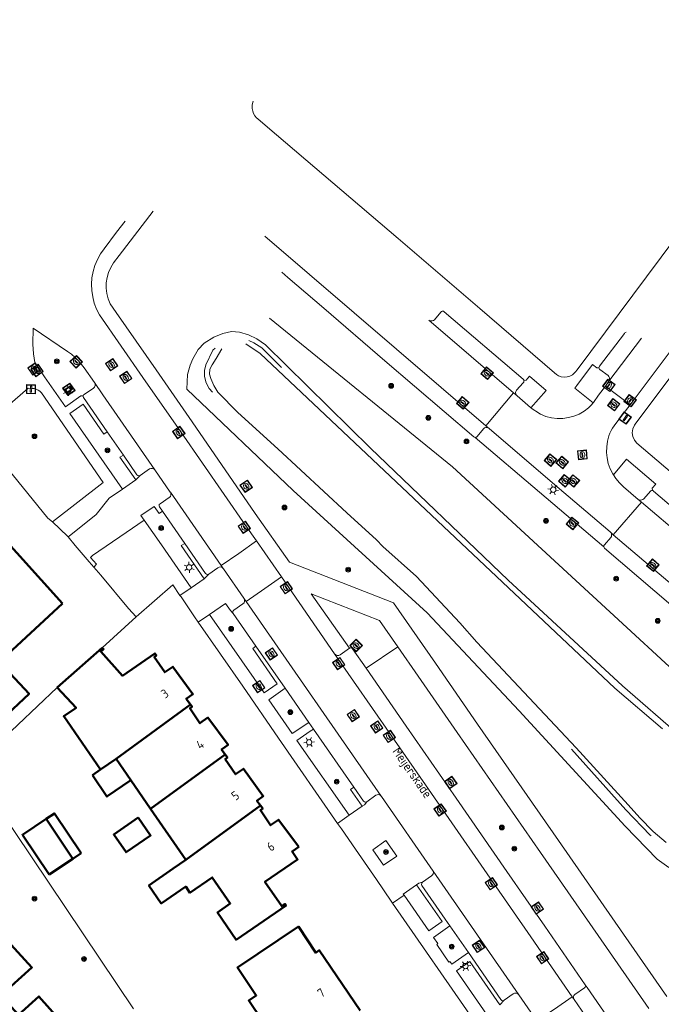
# Model space of a CAD drawing. Header units: metres. Extents: x 94279 to 96109, y 461866 to 463040.
# Tile 41 of 175: x 94745 to 94817, y 462919 to 463029. Entities that reach past the tile are written whole.
import ezdxf
from ezdxf.enums import TextEntityAlignment as Align

# ---------------------------------------------------------------- set-up
doc = ezdxf.new("R2010")
doc.units = ezdxf.units.M
doc.layers.get('0').update_dxf_attribs({"linetype": 'CONTINUOUS'})
for name, color, linetype, lineweight in [('B_BEBOUWINGSGRENS_0', 132, 'CONTINUOUS', 50), ('B_LUIFEL_1', 132, 'CONTINUOUS', 50), ('B_TUSSENMUUR_0', 132, 'CONTINUOUS', 50), ('G_GRENS_ALGEMEEN_0', 251, 'CONTINUOUS', 13), ('Q_BOOM_0', 251, 'CONTINUOUS', 13), ('Q_BRANDKRAAN_0', 251, 'CONTINUOUS', 13), ('Q_INSPECTIE_OF_RIOOLPUT_0', 251, 'CONTINUOUS', 13), ('Q_KOLK_0', 251, 'CONTINUOUS', 13), ('Q_LICHTMAST_0', 251, 'CONTINUOUS', 13), ('Q_STRAATNAAMBORD_0', 251, 'CONTINUOUS', 13), ('Q_VERKEERSBORDPAAL_0', 251, 'CONTINUOUS', 13), ('Q_WATERLEIDINGPUT_0', 251, 'CONTINUOUS', 13), ('T_CULTUURGRENS_0', 251, 'CONTINUOUS', 13), ('T_HEK_0', 251, 'CONTINUOUS', 13), ('T_WALBESCHERMING_0', 251, 'CONTINUOUS', 13), ('V_WEGGRENS_0', 251, 'CONTINUOUS', 13), ('W_WALBESCHERMING_LIJN_0', 251, 'CONTINUOUS', 13), ('Z_GBKN_HUISNUMMER_0', 251, 'CONTINUOUS', 13), ('Z_STRAATNAAM_0', 251, 'CONTINUOUS', 13)]:
    doc.layers.add(name, color=color, linetype=linetype, lineweight=lineweight)
doc.styles.get("Standard").update_dxf_attribs({"font": 'isocp.shx'})

# ---------------------------------------------------------------- blocks, each defined once
blk = doc.blocks.new('Q_VERKEERSBORDPAAL')
for points in [[(-0.5, 0.5), (0.5, 0.5), (0.5, -0.5), (-0.5, -0.5)], [(-0.08, 0.33), (0.07, 0.33), (0.07, -0.33), (-0.08, -0.33)]]:
    blk.add_lwpolyline(points, close=True)
blk.add_lwpolyline([(-0.44, 0.46), (0.44, 0.46, -0.414214), (0.46, 0.44), (0.46, -0.44, -0.414214), (0.44, -0.46), (-0.44, -0.46, -0.414214), (-0.46, -0.44), (-0.46, 0.44), (-0.46, 0.44), (-0.46, 0.45), (-0.46, 0.45), (-0.46, 0.45), (-0.46, 0.45), (-0.46, 0.45), (-0.46, 0.45), (-0.46, 0.46), (-0.46, 0.46), (-0.46, 0.46), (-0.45, 0.46), (-0.45, 0.46), (-0.45, 0.46), (-0.45, 0.46), (-0.45, 0.46), (-0.45, 0.46), (-0.44, 0.46), (-0.44, 0.46)], format="xyb")
blk = doc.blocks.new('Q_LICHTMAST')
for points in [[(-0.26, 0.15), (-0.52, 0.3)], [(0, 0.3), (0, 0.6)], [(0.26, 0.15), (0.52, 0.3)], [(-0.26, -0.15), (-0.52, -0.3)], [(0, -0.3), (0, -0.6)], [(0.26, -0.15), (0.52, -0.3)]]:
    blk.add_lwpolyline(points)
blk.add_circle((0, 0), 0.3)
blk = doc.blocks.new('Q_KOLK')
blk.add_lwpolyline([(-0.5, 0.5), (0.5, 0.5), (0.5, -0.5), (-0.5, -0.5)], close=True)
for points in [[(-0.44, 0.46), (0.44, 0.46, -0.414214), (0.46, 0.44), (0.46, -0.44, -0.414214), (0.44, -0.46), (-0.44, -0.46, -0.414214), (-0.46, -0.44), (-0.46, 0.44, -0.414214), (-0.44, 0.46)], [(-0.34, 0.1, 0.380426), (-0.28, -0.18)], [(-0.01, 0.27, 0.240218), (-0.34, 0.1)], [(-0.19, 0.04, 0.853344), (-0.19, -0.03)], [(0.33, 0.11, 0.240191), (-0.01, 0.27)], [(0.18, -0.03, 0.849746), (0.18, 0.04)], [(0.27, -0.18, 0.380426), (0.33, 0.11)], [(-0.28, -0.18, 0.148452), (0.01, -0.26)], [(0.01, -0.26, 0.131742), (0.27, -0.18)]]:
    blk.add_lwpolyline(points, format="xyb")
for points in [[(-0.19, 0.04), (0.18, 0.04)], [(0.18, -0.03), (-0.19, -0.03)]]:
    blk.add_lwpolyline(points)
blk = doc.blocks.new('Q_INSPECTIE_OF_RIOOLPUT')
blk.add_lwpolyline([(-0.5, 0.5), (0.5, 0.5), (0.5, -0.5), (-0.5, -0.5)], close=True)
for points in [[(-0.44, 0.46), (0.44, 0.46, -0.414214), (0.46, 0.44), (0.46, -0.44, -0.414214), (0.44, -0.46), (-0.44, -0.46, -0.414214), (-0.46, -0.44), (-0.46, 0.44), (-0.46, 0.44), (-0.46, 0.45), (-0.46, 0.45), (-0.46, 0.45), (-0.46, 0.45), (-0.46, 0.45), (-0.46, 0.45), (-0.46, 0.46), (-0.46, 0.46), (-0.46, 0.46), (-0.45, 0.46), (-0.45, 0.46), (-0.45, 0.46), (-0.45, 0.46), (-0.45, 0.46), (-0.45, 0.46), (-0.44, 0.46), (-0.44, 0.46)], [(-0.34, 0.1, 0.380426), (-0.28, -0.18)], [(-0.01, 0.27, 0.240218), (-0.34, 0.1)], [(-0.19, 0.04, 0.853344), (-0.19, -0.03)], [(0.33, 0.11, 0.240191), (-0.01, 0.27)], [(0.18, -0.03, 0.849746), (0.18, 0.04)], [(0.27, -0.18, 0.380426), (0.33, 0.11)], [(-0.28, -0.18, 0.148452), (0.01, -0.26)], [(0.01, -0.26, 0.131742), (0.27, -0.18)]]:
    blk.add_lwpolyline(points, format="xyb")
for points in [[(-0.19, 0.04), (0.18, 0.04)], [(0.18, -0.03), (-0.19, -0.03)]]:
    blk.add_lwpolyline(points)
blk = doc.blocks.new('Q_WATERLEIDINGPUT')
blk.add_lwpolyline([(-0.5, 0.5), (0.5, 0.5), (0.5, -0.5), (-0.5, -0.5)], close=True)
for points in [[(-0.44, 0.46), (0.44, 0.46, -0.414214), (0.46, 0.44), (0.46, -0.44, -0.414214), (0.44, -0.46), (-0.44, -0.46, -0.414214), (-0.46, -0.44), (-0.46, 0.44), (-0.46, 0.44), (-0.46, 0.45), (-0.46, 0.45), (-0.46, 0.45), (-0.46, 0.45), (-0.46, 0.45), (-0.46, 0.45), (-0.46, 0.46), (-0.46, 0.46), (-0.46, 0.46), (-0.45, 0.46), (-0.45, 0.46), (-0.45, 0.46), (-0.45, 0.46), (-0.45, 0.46), (-0.45, 0.46), (-0.44, 0.46), (-0.44, 0.46)], [(-0.34, 0.1, 0.380426), (-0.28, -0.18)], [(-0.01, 0.27, 0.240218), (-0.34, 0.1)], [(-0.19, 0.04, 0.853344), (-0.19, -0.03)], [(0.33, 0.11, 0.240191), (-0.01, 0.27)], [(0.18, -0.03, 0.849746), (0.18, 0.04)], [(0.27, -0.18, 0.380426), (0.33, 0.11)], [(-0.28, -0.18, 0.148452), (0.01, -0.26)], [(0.01, -0.26, 0.131742), (0.27, -0.18)]]:
    blk.add_lwpolyline(points, format="xyb")
for points in [[(-0.19, 0.04), (0.18, 0.04)], [(0.18, -0.03), (-0.19, -0.03)]]:
    blk.add_lwpolyline(points)
blk = doc.blocks.new('Q_BRANDKRAAN')
blk.add_lwpolyline([(-0.5, 0.5), (0.5, 0.5), (0.5, -0.5), (-0.5, -0.5)], close=True)
for points in [[(-0.44, 0.46), (0.44, 0.46, -0.414214), (0.46, 0.44), (0.46, -0.44, -0.414214), (0.44, -0.46), (-0.44, -0.46, -0.414214), (-0.46, -0.44), (-0.46, 0.44), (-0.46, 0.44), (-0.46, 0.45), (-0.46, 0.45), (-0.46, 0.45), (-0.46, 0.45), (-0.46, 0.45), (-0.46, 0.45), (-0.46, 0.46), (-0.46, 0.46), (-0.46, 0.46), (-0.45, 0.46), (-0.45, 0.46), (-0.45, 0.46), (-0.45, 0.46), (-0.45, 0.46), (-0.45, 0.46), (-0.44, 0.46), (-0.44, 0.46)], [(-0.34, 0.1, 0.380426), (-0.28, -0.18)], [(-0.01, 0.27, 0.240218), (-0.34, 0.1)], [(-0.19, 0.04, 0.853344), (-0.19, -0.03)], [(0.33, 0.11, 0.240191), (-0.01, 0.27)], [(0.18, -0.03, 0.849746), (0.18, 0.04)], [(0.27, -0.18, 0.380426), (0.33, 0.11)], [(-0.28, -0.18, 0.148452), (0.01, -0.26)], [(0.01, -0.26, 0.131742), (0.27, -0.18)]]:
    blk.add_lwpolyline(points, format="xyb")
for points in [[(-0.19, 0.04), (0.18, 0.04)], [(0.18, -0.03), (-0.19, -0.03)]]:
    blk.add_lwpolyline(points)
blk = doc.blocks.new('Q_STRAATNAAMBORD')
for points in [[(-0.5, 0.5), (0.5, 0.5), (0.5, -0.5), (-0.5, -0.5)], [(-0.37, 0.22), (0.36, 0.22), (0.36, -0.21), (-0.37, -0.21)]]:
    blk.add_lwpolyline(points, close=True)
for points in [[(-0.44, 0.46), (0.44, 0.46, -0.414214), (0.46, 0.44), (0.46, -0.44, -0.414214), (0.44, -0.46), (-0.44, -0.46, -0.414214), (-0.46, -0.44), (-0.46, 0.44), (-0.46, 0.44), (-0.46, 0.45), (-0.46, 0.45), (-0.46, 0.45), (-0.46, 0.45), (-0.46, 0.45), (-0.46, 0.45), (-0.46, 0.46), (-0.46, 0.46), (-0.46, 0.46), (-0.45, 0.46), (-0.45, 0.46), (-0.45, 0.46), (-0.45, 0.46), (-0.45, 0.46), (-0.45, 0.46), (-0.44, 0.46), (-0.44, 0.46)], [(-0.29, 0.16), (0.28, 0.16, -0.414214), (0.3, 0.14), (0.3, -0.13, -0.414214), (0.28, -0.16), (-0.29, -0.16, -0.414214), (-0.31, -0.13), (-0.31, 0.14), (-0.31, 0.14), (-0.31, 0.14), (-0.31, 0.14), (-0.31, 0.15), (-0.31, 0.15), (-0.31, 0.15), (-0.3, 0.15), (-0.3, 0.15), (-0.3, 0.15), (-0.3, 0.16), (-0.3, 0.16), (-0.3, 0.16), (-0.3, 0.16), (-0.29, 0.16), (-0.29, 0.16), (-0.29, 0.16), (-0.29, 0.16), (-0.29, 0.16)]]:
    blk.add_lwpolyline(points, format="xyb")
blk = doc.blocks.new('Q_BOOM')
for radius in [0.27, 0.18, 0.09]:
    blk.add_circle((0, 0), radius)

msp = doc.modelspace()

# ---------------------------------------------------------------- linework, layer by layer
at = {"layer": 'B_BEBOUWINGSGRENS_0'}
for p, q in [((94749.89, 462963.28), (94740.19, 462974.07)), ((94754.35, 462958.34), (94749.3, 462953.91)), ((94754.15, 462944.73), (94755.9, 462945.94)), ((94755.9, 462945.94), (94757.55, 462943.55)), ((94757.55, 462943.55), (94759.74, 462940.35)), ((94759.74, 462940.35), (94763.67, 462934.64)), ((94751.06, 462934.77), (94748.09, 462939.23)), ((94748.4, 462933), (94751.06, 462934.77))]:
    msp.add_line(p, q, dxfattribs=at)
for points in [[(94740.19, 462974.07), (94734.13, 462968.42), (94743.82, 462957.62), (94749.89, 462963.28)], [(94764.2, 462952.01), (94763.73, 462952.65), (94764.46, 462953.18), (94762.23, 462956.23), (94761.32, 462955.61), (94760.15, 462957.32), (94760.39, 462957.5), (94760.23, 462957.71), (94756.62, 462955.22), (94754.18, 462957.92), (94754.49, 462958.19), (94754.35, 462958.34)], [(94749.3, 462953.91), (94751.43, 462951.65), (94750.04, 462950.69), (94754.15, 462944.73)], [(94768.07, 462946.43), (94767.67, 462946.98), (94768.39, 462947.51), (94766.15, 462950.55), (94765.25, 462949.91), (94764.14, 462951.58), (94764.38, 462951.76), (94764.2, 462952.01)], [(94772, 462940.72), (94771.61, 462941.26), (94772.33, 462941.78), (94770.1, 462944.83), (94769.21, 462944.22), (94768.08, 462945.91), (94768.32, 462946.09), (94768.07, 462946.43)], [(94776.29, 462936.1), (94774.04, 462939.14), (94773.14, 462938.51), (94772.01, 462940.19), (94772.26, 462940.37), (94772, 462940.72)], [(94748.09, 462939.23), (94745.43, 462937.46), (94748.4, 462933)], [(94758.35, 462939.38), (94755.63, 462937.49), (94757, 462935.5), (94759.74, 462937.38), (94758.35, 462939.38)], [(94763.67, 462934.64), (94762.28, 462933.67), (94759.56, 462931.78), (94760.93, 462929.79), (94763.67, 462931.67), (94764.14, 462930.98), (94766.62, 462932.68), (94768.64, 462929.76), (94767.2, 462928.77), (94769.29, 462925.72), (94774.87, 462929.55), (94774.74, 462929.72), (94774.39, 462929.47), (94772.51, 462932.18), (94776.15, 462934.69), (94775.54, 462935.59), (94776.29, 462936.1)], [(94754.35, 462911.44), (94747.27, 462919.4), (94744.99, 462917.34), (94743.04, 462919.51), (94746.5, 462922.62), (94739.46, 462930.28), (94735.63, 462926.73), (94734.15, 462928.43), (94729.92, 462925.3)], [(94783.13, 462917.83), (94778.58, 462924.55), (94778.19, 462924.28), (94776.24, 462927.19), (94769.43, 462922.63), (94771.54, 462919.49), (94770.71, 462918.93), (94775.15, 462912.33), (94775.98, 462912.88)]]:
    msp.add_lwpolyline(points, dxfattribs=at)
at = {"layer": 'B_LUIFEL_1'}
for p, q in [((94754.15, 462944.73), (94753.24, 462944.13)), ((94751.06, 462934.77), (94751.98, 462935.38))]:
    msp.add_line(p, q, dxfattribs=at)
for points in [[(94741.03, 462952.62), (94743.16, 462950.37), (94746.18, 462953.21), (94744.05, 462955.47), (94741.03, 462952.62)], [(94753.24, 462944.13), (94754.87, 462941.71), (94757.55, 462943.55)], [(94751.98, 462935.38), (94749.01, 462939.84), (94748.09, 462939.23)]]:
    msp.add_lwpolyline(points, dxfattribs=at)
at = {"layer": 'B_TUSSENMUUR_0'}
for p, q in [((94755.9, 462945.94), (94764.2, 462952.01)), ((94759.74, 462940.35), (94768.07, 462946.43)), ((94772, 462940.72), (94763.67, 462934.64))]:
    msp.add_line(p, q, dxfattribs=at)
at = {"layer": 'G_GRENS_ALGEMEEN_0'}
msp.add_line((94754.35, 462958.34), (94758.12, 462961.79), dxfattribs=at)
msp.add_lwpolyline([(94740.43, 462982.48), (94748.28, 462972.82), (94748.79, 462972.41)], dxfattribs=at)
at = {"layer": 'T_CULTUURGRENS_0'}
for p, q in [((94810.35, 462969.62), (94795.97, 462981.85)), ((94787.34, 462958.44), (94783.8, 462956.05))]:
    msp.add_line(p, q, dxfattribs=at)
for points in [[(94773.02, 462995.16), (94793.47, 462978.55), (94836.66, 462938.71)], [(94818.95, 462948.44), (94812.44, 462954.08), (94799.66, 462965.91), (94784.3, 462980.65), (94772.58, 462992.2), (94771.6, 462992.86), (94770.68, 462993.32), (94769.67, 462993.62), (94768.78, 462993.68), (94767.81, 462993.47), (94766.82, 462993.04), (94765.73, 462992.38), (94765.07, 462991.66), (94764.47, 462990.62), (94764.16, 462989.91), (94763.88, 462988.88), (94763.79, 462987.22), (94775.65, 462975.93), (94790.64, 462962.26), (94800.89, 462951.29), (94812.73, 462938.42), (94816.29, 462934.74), (94817.62, 462933.8)]]:
    msp.add_lwpolyline(points, dxfattribs=at)
at = {"layer": 'T_HEK_0'}
for p, q in [((94740.31, 462945.36), (94749.3, 462953.91)), ((94757.83, 462918.01), (94741.35, 462942.57))]:
    msp.add_line(p, q, dxfattribs=at)
at = {"layer": 'T_WALBESCHERMING_0'}
for p, q in [((94770.37, 462992.29), (94771.97, 462991.23)), ((94767.05, 462990.66), (94767.71, 462991.76)), ((94771.97, 462991.23), (94811.59, 462953.85)), ((94766.36, 462989.46), (94766.6, 462989.96)), ((94766.6, 462989.96), (94767.05, 462990.66)), ((94766.32, 462988.92), (94766.36, 462989.46)), ((94766.46, 462988.44), (94766.32, 462988.92)), ((94766.79, 462987.66), (94766.46, 462988.44)), ((94767.24, 462986.89), (94766.79, 462987.66)), ((94769.5, 462984.63), (94767.24, 462986.89)), ((94773.94, 462980.58), (94769.5, 462984.63)), ((94781.64, 462973.43), (94773.94, 462980.58)), ((94784.97, 462970.39), (94781.64, 462973.43)), ((94785.69, 462969.66), (94784.97, 462970.39)), ((94789.43, 462966.29), (94785.69, 462969.66)), ((94794.28, 462961.12), (94789.43, 462966.29)), ((94796.18, 462958.98), (94794.28, 462961.12)), ((94807.27, 462947.16), (94796.18, 462958.98)), ((94811.59, 462953.85), (94816.9, 462949.28)), ((94813.07, 462940.8), (94807.27, 462947.16)), ((94814.38, 462939.36), (94813.07, 462940.8)), ((94815.86, 462937.8), (94814.38, 462939.36)), ((94817.3, 462936.6), (94815.86, 462937.8))]:
    msp.add_line(p, q, dxfattribs=at)
at = {"layer": 'V_WEGGRENS_0'}
for p, q in [((94772.5, 463004.33), (94797.18, 462983.16)), ((94800.26, 462986.83), (94790.8, 462994.95)), ((94814.54, 462992.93), (94810.91, 462988.12)), ((94810.52, 462987.59), (94810.91, 462988.12)), ((94813.28, 462985.48), (94810.52, 462987.59)), ((94746.49, 462987.33), (94746.06, 462987.34)), ((94800.26, 462986.83), (94797.18, 462983.16)), ((94800.68, 462986.48), (94800.26, 462986.83)), ((94807.1, 462987.34), (94809.14, 462985.7)), ((94812.52, 462984.48), (94813.28, 462985.48)), ((94756.7, 462979.88), (94754.91, 462982.46)), ((94797.18, 462983.16), (94797.54, 462982.85)), ((94756.6, 462976.08), (94758.08, 462977.1)), ((94758.58, 462977.61), (94758.08, 462977.1)), ((94761.95, 462975.73), (94767.64, 462967.52)), ((94811.4, 462970.98), (94814.54, 462974.63)), ((94814.54, 462974.63), (94814.19, 462974.92)), ((94841.86, 462951.28), (94814.54, 462974.63)), ((94763.55, 462970.01), (94761.06, 462973.6)), ((94811.06, 462971.28), (94811.4, 462970.98)), ((94771.55, 462970.29), (94774.35, 462966.26)), ((94838.75, 462947.59), (94811.4, 462970.98)), ((94767.64, 462967.52), (94767.86, 462967.21)), ((94764.27, 462965.05), (94765.73, 462966.06)), ((94766.23, 462966.58), (94765.73, 462966.06)), ((94764.27, 462965.05), (94763.01, 462964.2)), ((94770.17, 462963.89), (94770.43, 462963.5)), ((94785.48, 462941.78), (94770.43, 462963.5)), ((94777.66, 462964.38), (94781.94, 462958.3)), ((94765.05, 462961.22), (94766.32, 462962.07)), ((94771.51, 462958.51), (94768.95, 462962.19)), ((94774.77, 462953.82), (94771.51, 462958.51)), ((94777.41, 462950), (94774.77, 462953.82)), ((94777.93, 462949.26), (94777.41, 462950)), ((94782.43, 462942.76), (94777.93, 462949.26)), ((94781.91, 462939.64), (94783.37, 462940.64)), ((94780.62, 462938.72), (94781.91, 462939.64)), ((94791.28, 462933.39), (94800.85, 462919.56)), ((94788.06, 462930.7), (94786.76, 462929.8)), ((94795.23, 462924.29), (94793.16, 462927.27)), ((94808.25, 462920.69), (94808.48, 462920.38)), ((94802.86, 462916.65), (94800.85, 462919.56)), ((94808.48, 462920.38), (94812.36, 462914.77)), ((94798.72, 462918.44), (94799.23, 462918.96)), ((94807.05, 462919.04), (94806.83, 462919.33)), ((94807.05, 462919.04), (94812.18, 462911.6))]:
    msp.add_line(p, q, dxfattribs=at)
for points in [[(94813.28, 462985.48), (94829.04, 463006.5), (94839.74, 463020.76), (94845.56, 463028.52)], [(94771.18, 463019.4), (94771.1, 463018.99), (94771.1, 463018.58), (94771.15, 463018.3), (94771.24, 463018.04), (94771.38, 463017.77), (94771.58, 463017.55), (94771.7, 463017.46), (94772.8, 463016.5), (94787.38, 463004.09), (94796.51, 462996.25), (94804.83, 462989.08), (94805.06, 462988.88), (94805.28, 462988.74)], [(94805.28, 462988.74), (94805.59, 462988.63), (94805.92, 462988.58), (94806.25, 462988.6), (94806.57, 462988.69), (94806.86, 462988.85), (94806.97, 462988.94), (94807.19, 462989.16), (94807.36, 462989.4), (94818.26, 463004.03), (94822.6, 463009.67), (94824.12, 463011.77), (94824.44, 463012.2)], [(94760.02, 463007.13), (94756.22, 463002.17), (94755.59, 463001.36), (94755.29, 463000.84), (94755.05, 463000.29), (94754.89, 462999.71), (94754.8, 462999.12), (94754.79, 462998.52), (94754.86, 462997.92), (94755.01, 462997.34), (94755.23, 462996.78), (94755.91, 462995.79), (94760.35, 462989.38), (94764.38, 462983.57), (94771.41, 462973.36), (94775.24, 462967.91)], [(94831.6, 463006.71), (94830.64, 463005.49), (94827.21, 463001.04), (94827.17, 463001.08), (94813.94, 462983.44)], [(94756.9, 463006.02), (94755.95, 463004.77), (94754.56, 463002.93), (94754.15, 463002.35), (94753.8, 463001.72), (94753.53, 463001.07), (94753.33, 463000.38), (94753.2, 462999.68), (94753.15, 462998.97), (94753.18, 462998.26), (94753.28, 462997.55), (94753.46, 462996.86), (94753.71, 462996.19), (94754.03, 462995.56), (94758.89, 462988.56), (94763.11, 462982.47), (94770.39, 462971.96), (94771.55, 462970.29)], [(94795.97, 462981.85), (94795.89, 462981.88), (94795.82, 462981.93), (94785.89, 462990.41), (94779.08, 462996.29), (94775.08, 462999.72), (94774.4, 463000.3)], [(94790.8, 462994.95), (94790.92, 462994.89), (94791.05, 462994.86), (94791.19, 462994.87), (94791.32, 462994.91), (94791.43, 462994.99), (94792.16, 462995.85), (94792.22, 462995.91), (94792.29, 462995.95), (94792.38, 462995.96), (94792.46, 462995.94), (94792.53, 462995.89), (94801.34, 462988.34), (94801.4, 462988.27), (94801.43, 462988.19)], [(94746.62, 462994.07), (94746.6, 462992.28), (94746.67, 462991.19), (94746.8, 462990.2), (94747.9, 462988.63)], [(94753.48, 462987.97), (94752.31, 462989.61), (94751.69, 462990.39), (94751.33, 462990.78), (94750.92, 462991.13), (94750.48, 462991.44), (94746.62, 462994.07)], [(94809.8, 462989.64), (94809.82, 462989.72), (94809.86, 462989.8), (94812.64, 462993.47), (94812.69, 462993.54), (94812.77, 462993.58), (94812.85, 462993.6)], [(94809.8, 462989.64), (94809.56, 462989.62), (94809.09, 462989.99), (94807.33, 462987.64), (94807.1, 462987.34)], [(94802.2, 462985.17), (94803.91, 462987.08), (94802.05, 462988.68), (94801.67, 462988.23), (94801.43, 462988.19)], [(94810.91, 462988.12), (94810.97, 462988.24), (94810.99, 462988.38), (94810.97, 462988.51), (94810.91, 462988.64), (94810.83, 462988.75), (94809.92, 462989.42), (94809.86, 462989.48), (94809.82, 462989.56), (94809.8, 462989.64)], [(94747.9, 462988.63), (94750.24, 462985.28), (94751.95, 462986.48), (94752.2, 462986.51)], [(94752.2, 462986.51), (94752.24, 462986.59), (94752.31, 462986.65), (94753.35, 462987.36), (94753.47, 462987.48), (94753.54, 462987.64), (94753.54, 462987.81), (94753.48, 462987.97)], [(94753.48, 462987.97), (94754.42, 462986.62), (94760.22, 462978.22)], [(94801.43, 462988.19), (94801.43, 462988.1), (94801.4, 462988.02), (94801.34, 462987.95), (94800.61, 462987.11), (94800.54, 462986.99), (94800.5, 462986.85), (94800.52, 462986.71), (94800.58, 462986.58), (94800.68, 462986.48)], [(94809.14, 462985.7), (94809.18, 462985.74), (94809.76, 462986.55), (94810.52, 462987.59)], [(94746.06, 462987.34), (94741.05, 462983.01), (94740.43, 462982.48)], [(94748.79, 462972.41), (94754.45, 462976.82), (94747.57, 462986.83), (94747.39, 462987), (94747.19, 462987.13), (94746.97, 462987.24), (94746.73, 462987.3), (94746.49, 462987.33)], [(94754.91, 462982.46), (94752.25, 462986.3), (94752.2, 462986.4), (94752.2, 462986.51)], [(94800.68, 462986.48), (94802.16, 462985.2), (94802.2, 462985.17)], [(94754.91, 462982.46), (94754.53, 462982.22), (94752.22, 462985.56), (94750.74, 462984.53), (94756.6, 462976.08)], [(94802.2, 462985.17), (94802.31, 462985.08), (94802.47, 462984.96), (94802.63, 462984.84), (94802.75, 462984.77), (94803.29, 462984.44), (94803.88, 462984.2), (94804.5, 462984.03), (94805.13, 462983.96), (94805.77, 462983.97), (94806.39, 462984.06), (94807.01, 462984.22), (94807.59, 462984.46), (94808.14, 462984.77), (94808.65, 462985.15), (94808.93, 462985.44), (94809.14, 462985.7)], [(94811.41, 462977.66), (94811.34, 462977.77), (94811.06, 462978.34), (94810.85, 462978.93), (94810.72, 462979.55), (94810.66, 462980.18), (94810.67, 462980.81), (94810.76, 462981.43), (94810.92, 462982.04), (94811.03, 462982.34), (94811.17, 462982.62), (94811.32, 462982.89), (94811.49, 462983.16), (94811.68, 462983.41), (94812.52, 462984.48)], [(94813.94, 462983.44), (94813.76, 462983.2), (94813.59, 462982.81), (94813.53, 462982.37), (94813.59, 462981.95), (94813.76, 462981.55), (94814.04, 462981.21), (94831.19, 462966.62), (94844.14, 462955.44), (94844.61, 462955.09), (94845.02, 462954.89), (94845.48, 462954.83), (94845.93, 462954.89), (94846.34, 462955.09), (94846.68, 462955.39), (94860.88, 462974.47), (94863.88, 462978.47)], [(94797.54, 462982.85), (94797.43, 462982.93), (94797.3, 462982.96), (94797.16, 462982.96), (94797.03, 462982.91), (94796.93, 462982.82), (94796.2, 462981.95), (94796.14, 462981.89), (94796.06, 462981.86), (94795.97, 462981.85)], [(94811.06, 462971.28), (94805.13, 462976.34), (94797.54, 462982.85)], [(94758.08, 462977.1), (94756.32, 462979.64), (94756.7, 462979.88)], [(94758.58, 462977.61), (94758.46, 462977.56), (94758.32, 462977.59), (94758.22, 462977.68), (94756.7, 462979.88)], [(94815.77, 462975.93), (94815.76, 462976.19), (94816.14, 462976.64), (94812.89, 462979.41), (94811.41, 462977.66)], [(94760.22, 462978.22), (94760.1, 462978.33), (94759.94, 462978.39), (94759.77, 462978.39), (94759.62, 462978.32), (94758.58, 462977.61)], [(94761.95, 462975.73), (94761.94, 462975.73), (94760.23, 462978.21), (94760.22, 462978.22)], [(94811.41, 462977.66), (94811.68, 462977.24), (94812.09, 462976.76), (94812.55, 462976.33), (94814.19, 462974.92)], [(94756.6, 462976.08), (94755.12, 462975.05), (94753.68, 462973.24), (94750.82, 462970.96), (94750.54, 462970.74)], [(94761.06, 462973.6), (94760.73, 462974.08), (94760.69, 462974.2), (94760.71, 462974.34), (94760.8, 462974.44), (94761.82, 462975.13), (94761.95, 462975.24), (94762.01, 462975.4), (94762.02, 462975.57), (94761.95, 462975.73)], [(94814.19, 462974.92), (94814.31, 462974.87), (94814.45, 462974.85), (94814.58, 462974.86), (94814.71, 462974.9), (94814.82, 462974.97), (94815.55, 462975.83), (94815.61, 462975.89), (94815.68, 462975.93), (94815.77, 462975.93)], [(94815.77, 462975.93), (94815.85, 462975.91), (94815.91, 462975.86), (94830.36, 462963.53), (94842.93, 462952.8), (94843, 462952.75), (94843.04, 462952.67)], [(94761.06, 462973.6), (94760.69, 462973.33), (94760.14, 462974.13), (94758.66, 462973.11), (94759.01, 462972.62)], [(94750.54, 462970.74), (94750.47, 462970.83), (94748.79, 462972.41)], [(94753.39, 462967.36), (94753.69, 462967.68), (94753.05, 462968.42), (94753.27, 462968.64), (94757.02, 462971.24), (94759.01, 462972.62)], [(94759.01, 462972.62), (94760.95, 462969.83), (94764.27, 462965.05)], [(94810.35, 462969.62), (94810.34, 462969.71), (94810.36, 462969.79), (94810.41, 462969.86), (94811.12, 462970.67), (94811.19, 462970.79), (94811.22, 462970.92), (94811.21, 462971.05), (94811.15, 462971.18), (94811.06, 462971.28)], [(94753.39, 462967.36), (94752.89, 462967.94), (94751.32, 462969.76), (94750.54, 462970.74)], [(94765.73, 462966.06), (94763.17, 462969.76), (94763.55, 462970.01)], [(94766.23, 462966.58), (94766.11, 462966.54), (94765.98, 462966.56), (94765.88, 462966.64), (94763.55, 462970.01)], [(94771.55, 462970.29), (94769.6, 462968.89), (94767.64, 462967.52)], [(94837.45, 462946.31), (94837.38, 462946.36), (94825.49, 462956.58), (94810.44, 462969.48), (94810.38, 462969.54), (94810.35, 462969.62)], [(94775.24, 462967.91), (94786.86, 462963.35), (94791.54, 462956.62), (94796.26, 462949.82), (94805.27, 462936.83), (94812.55, 462926.35), (94817.37, 462919.4)], [(94758.12, 462961.79), (94757.28, 462962.72), (94754.2, 462966.44), (94753.39, 462967.36)], [(94767.86, 462967.21), (94767.73, 462967.31), (94767.58, 462967.37), (94767.41, 462967.35), (94767.26, 462967.28), (94766.23, 462966.58)], [(94770.17, 462963.89), (94770.17, 462963.89), (94767.88, 462967.17), (94767.86, 462967.21)], [(94770.43, 462963.5), (94772.51, 462964.95), (94774.35, 462966.26)], [(94774.35, 462966.26), (94780.29, 462957.68), (94780.29, 462957.67)], [(94763.01, 462964.2), (94762.21, 462965.38), (94758.12, 462961.79)], [(94765.05, 462961.22), (94764.64, 462961.81), (94763.14, 462964.02), (94763.01, 462964.2)], [(94768.95, 462962.19), (94768.91, 462962.29), (94768.91, 462962.39), (94768.95, 462962.49), (94769.03, 462962.55), (94770.05, 462963.25), (94770.18, 462963.38), (94770.24, 462963.55), (94770.24, 462963.73), (94770.17, 462963.89)], [(94787.34, 462958.44), (94785.29, 462961.39), (94777.66, 462964.38)], [(94768.95, 462962.19), (94768.67, 462962.5), (94768.12, 462963.31), (94766.32, 462962.07)], [(94780.62, 462938.72), (94774.04, 462948.24), (94770.04, 462954.04), (94765.05, 462961.22)], [(94766.32, 462962.07), (94772.41, 462953.3), (94773.89, 462954.32), (94771.16, 462958.27), (94771.51, 462958.51)], [(94780.29, 462957.67), (94780.42, 462957.55), (94780.59, 462957.49), (94780.76, 462957.5), (94780.92, 462957.57), (94781.94, 462958.3)], [(94781.94, 462958.3), (94782.07, 462958.35), (94782.2, 462958.32), (94782.29, 462958.23), (94783.8, 462956.05)], [(94815.39, 462918.03), (94808.8, 462927.53), (94803.27, 462935.49), (94793.96, 462948.89), (94789.61, 462955.16), (94787.34, 462958.44)], [(94806.83, 462919.33), (94802.21, 462926.05), (94798, 462932.13), (94792.37, 462940.24), (94786.65, 462948.5), (94780.29, 462957.67)], [(94783.8, 462956.05), (94788.28, 462949.57), (94793.86, 462941.53), (94799.52, 462933.35), (94803.75, 462927.25), (94808.25, 462920.69)], [(94774.77, 462953.82), (94772.93, 462952.53), (94775.55, 462948.76), (94777.41, 462950)], [(94777.93, 462949.26), (94777.55, 462949.02), (94776.07, 462948), (94781.91, 462939.64)], [(94783.37, 462940.64), (94782.05, 462942.52), (94782.43, 462942.76)], [(94783.88, 462941.15), (94783.75, 462941.1), (94783.61, 462941.12), (94783.5, 462941.22), (94782.43, 462942.76)], [(94783.88, 462941.15), (94784.89, 462941.86), (94785.04, 462941.93), (94785.2, 462941.94), (94785.36, 462941.88), (94785.48, 462941.78)], [(94785.48, 462941.78), (94785.51, 462941.74), (94791.28, 462933.39)], [(94783.37, 462940.64), (94783.62, 462940.8), (94783.88, 462941.15)], [(94786.76, 462929.8), (94786.59, 462930.04), (94784.96, 462932.44), (94782.62, 462935.84), (94781.04, 462938.12), (94780.62, 462938.72)], [(94787.22, 462935.07), (94786.02, 462936.8), (94784.54, 462935.76), (94785.73, 462934.05), (94787.22, 462935.07)], [(94790.1, 462932.14), (94791.12, 462932.86), (94791.23, 462932.96), (94791.3, 462933.1), (94791.32, 462933.25), (94791.28, 462933.39)], [(94789.44, 462931.85), (94787.96, 462930.82), (94788.06, 462930.7)], [(94788.06, 462930.7), (94790.8, 462926.73), (94792.28, 462927.77), (94789.44, 462931.85)], [(94790.1, 462932.14), (94789.68, 462932.03), (94789.44, 462931.85)], [(94793.16, 462927.27), (94792.65, 462928.01), (94790.02, 462931.78), (94789.98, 462931.91), (94790.01, 462932.04), (94790.1, 462932.14)], [(94795.99, 462916.51), (94795.96, 462916.54), (94786.76, 462929.8)], [(94793.16, 462927.27), (94791.32, 462925.99), (94791.82, 462925.29), (94791.69, 462925.2), (94793.05, 462923.21), (94793.17, 462923.29), (94793.38, 462923), (94795.23, 462924.29)], [(94799.23, 462918.96), (94799.09, 462918.91), (94798.96, 462918.94), (94798.86, 462919.03), (94795.23, 462924.29)], [(94798.72, 462918.44), (94795.37, 462923.29), (94793.91, 462922.26), (94797.26, 462917.42)], [(94808.25, 462920.69), (94808.3, 462920.57), (94808.27, 462920.44), (94808.18, 462920.34), (94807.11, 462919.6), (94807.01, 462919.48), (94807.01, 462919.48), (94806.97, 462919.33), (94806.98, 462919.17), (94807.05, 462919.04)], [(94800.85, 462919.56), (94800.73, 462919.68), (94800.56, 462919.74), (94800.39, 462919.74), (94800.23, 462919.67), (94799.23, 462918.96)], [(94806.83, 462919.33), (94804.83, 462917.96), (94802.86, 462916.65)]]:
    msp.add_lwpolyline(points, dxfattribs=at)
at = {"layer": 'W_WALBESCHERMING_LIJN_0'}
for points in [[(94770.7, 462992.68), (94771.27, 462992.41), (94772.17, 462991.87), (94774.37, 462989.65)], [(94766.65, 462986.9), (94766.28, 462987.3), (94765.94, 462987.95), (94765.76, 462988.66), (94765.76, 462989.33), (94765.9, 462989.94), (94766.71, 462991.59), (94766.94, 462991.81)], [(94815.65, 462937.32), (94815.53, 462937.42), (94812.82, 462940.25), (94806.72, 462947.02)]]:
    msp.add_lwpolyline(points, dxfattribs=at)

# ---------------------------------------------------------------- block references
at = {"layer": 'Q_BOOM_0'}
for p, rotation in [((94749.28, 462990.35), 145.714964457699), ((94786.6, 462987.61), 139.4952757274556), ((94790.75, 462984.03), 139.4952757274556), ((94746.78, 462981.98), 124.519946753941), ((94795.01, 462981.4), 139.4952757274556), ((94754.93, 462980.41), 124.7289962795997), ((94774.69, 462974.02), 137.6290411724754), ((94803.89, 462972.53), 139.6114085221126), ((94760.93, 462971.72), 124.8623513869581), ((94781.8, 462967.07), 158.5583682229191), ((94811.73, 462966.06), 139.4021535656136), ((94816.37, 462961.36), 139.4021535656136), ((94768.74, 462960.46), 124.7586114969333), ((94775.34, 462951.15), 124.6771780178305), ((94780.53, 462943.38), 124.9307910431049), ((94798.96, 462938.26), 124.7784725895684), ((94786.02, 462935.53), 124.8244891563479), ((94800.35, 462935.9), 124.6838595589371), ((94746.78, 462930.32), 123.8598386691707), ((94793.37, 462924.96), 124.6541830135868), ((94752.31, 462923.58), 123.8598386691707)]:
    msp.add_blockref('Q_BOOM', p, dxfattribs=dict(at, rotation=rotation))
at = {"layer": 'Q_BRANDKRAAN_0', "rotation": 124.7586114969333}
msp.add_blockref('Q_BRANDKRAAN', (94771.82, 462954.01), dxfattribs=at)
at = {"layer": 'Q_INSPECTIE_OF_RIOOLPUT_0'}
for p, rotation in [((94755.39, 462989.97), 124.7908768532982), ((94756.97, 462988.55), 124.7908768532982), ((94811.45, 462985.5), 142.744155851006), ((94804.38, 462979.32), 139.3595166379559), ((94807.96, 462979.9), 95.54794982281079), ((94805.7, 462979.06), 139.3595166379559), ((94805.99, 462977), 139.5126259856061), ((94806.95, 462976.98), 139.5126259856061), ((94773.23, 462957.66), 124.7693650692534), ((94782.37, 462950.77), 124.7227612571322), ((94784.99, 462949.5), 124.7227612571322), ((94796.35, 462924.98), 124.6837383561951)]:
    msp.add_blockref('Q_INSPECTIE_OF_RIOOLPUT', p, dxfattribs=dict(at, rotation=rotation))
at = {"layer": 'Q_KOLK_0'}
for p, rotation in [((94751.44, 462990.3), 133.2281976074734), ((94797.32, 462989.01), 139.3797710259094), ((94810.9, 462987.66), 53.33901949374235), ((94813.29, 462985.95), 53.14100960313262), ((94794.59, 462985.7), 139.3767306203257), ((94762.89, 462982.4), 124.700043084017), ((94770.42, 462976.39), 124.5756310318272), ((94770.2, 462971.81), 124.8355187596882), ((94806.84, 462972.23), 139.6114085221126), ((94815.83, 462967.57), 139.4536204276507), ((94774.89, 462965.05), 124.7048821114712), ((94782.69, 462958.59), 135.1800144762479), ((94780.75, 462956.58), 124.7227612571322), ((94786.39, 462948.44), 124.7227612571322), ((94793.26, 462943.29), 124.7133006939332), ((94792.07, 462940.22), 124.7276116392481), ((94797.78, 462931.98), 124.7278044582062), ((94802.93, 462929.26), 124.7688517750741), ((94803.52, 462923.71), 124.5262579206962)]:
    msp.add_blockref('Q_KOLK', p, dxfattribs=dict(at, rotation=rotation))
at = {"layer": 'Q_LICHTMAST_0'}
for p, rotation in [((94750.52, 462987.09), 124.9402562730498), ((94804.7, 462976.01), 139.3595166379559), ((94764.05, 462967.33), 124.6540882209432), ((94777.45, 462947.79), 34.71736667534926), ((94794.9, 462922.78), 35.27305986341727)]:
    msp.add_blockref('Q_LICHTMAST', p, dxfattribs=dict(at, rotation=rotation))
at = {"layer": 'Q_STRAATNAAMBORD_0', "rotation": 34.96952656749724}
msp.add_blockref('Q_STRAATNAAMBORD', (94750.61, 462987.22), dxfattribs=at)
at = {"layer": 'Q_VERKEERSBORDPAAL_0'}
for p, rotation in [((94746.39, 462987.23), 178.3939970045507), ((94812.74, 462984.01), 144.0204029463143)]:
    msp.add_blockref('Q_VERKEERSBORDPAAL', p, dxfattribs=dict(at, rotation=rotation))
at = {"layer": 'Q_WATERLEIDINGPUT_0', "rotation": 124.9456644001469}
for p in [(94746.72, 462989.48), (94747.07, 462989.32)]:
    msp.add_blockref('Q_WATERLEIDINGPUT', p, dxfattribs=at)

# ---------------------------------------------------------------- texts
at = {"layer": 'Z_GBKN_HUISNUMMER_0'}
for s, rotation, p in [('3', 36.2, (94761.33, 462953.23)), ('4', 36.4, (94765.26, 462947.54)), ('5', 36.3, (94769.2, 462941.83)), ('6', 36.4, (94773.15, 462936.14)), ('7', 34.1, (94778.79, 462919.79))]:
    msp.add_text(s, height=1, rotation=rotation, dxfattribs=at).set_placement(p, align=Align.MIDDLE)
at = {"layer": 'Z_STRAATNAAM_0', "linetype": 'Continuous'}
msp.add_text('Meijerskade', height=1, rotation=304.8981, dxfattribs=at).set_placement((94788.85, 462944.31), align=Align.MIDDLE)

doc.saveas('drawing.dxf')
